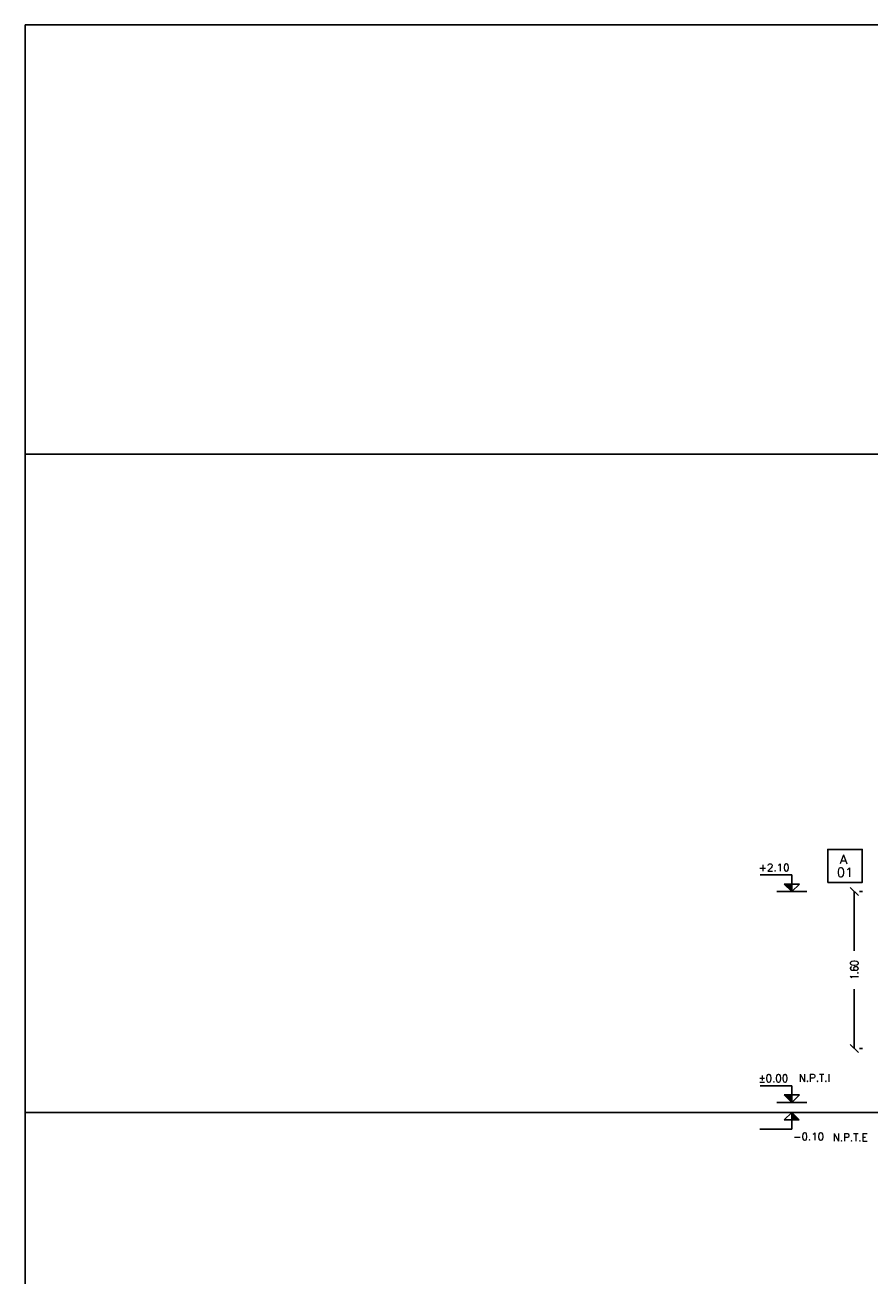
# Model space of a CAD drawing. Header units: millimetres. Extents: x -16.9 to 28.8, y -107.7 to -14.2.
# Tile 12 of 16: x -16.9 to -8.5, y -26.6 to -14.2. Entities that reach past the tile are written whole.
import ezdxf
from ezdxf.enums import TextEntityAlignment as Align

# ---------------------------------------------------------------- set-up
doc = ezdxf.new("R2010")
doc.units = ezdxf.units.MM
doc.header["$LTSCALE"] = 0.2
for name, color, linetype in [('A MURO', 1, 'Continuous'), ('A Muro visto', 2, 'Continuous'), ('Acot-p', 2, 'Continuous'), ('NIVELES', 2, 'Continuous'), ('TEXTOS', 2, 'Continuous'), ('TXT COTA', 3, 'Continuous'), ('TXT PLANILLAS', 3, 'Continuous')]:
    doc.layers.add(name, color=color, linetype=linetype)
doc.styles.add('ROMANS', font='romans.shx')
doc.styles.add('SaAS simplex', font='simplex.shx', dxfattribs={"width": 0.8})
doc.styles.add('STYLE2', font='romans.shx')
doc.dimstyles.new('COTAS 75', dxfattribs={"dimscale": 0.01, "dimtxt": 8, "dimasz": 8, "dimexe": 5, "dimexo": 20, "dimgap": 10, "dimtad": 0, "dimzin": 9, "dimdsep": 46, "dimtxsty": 'SaAS simplex', "dimblk": 'OBLIQUE', "dimcen": 0, "dimclrd": 8, "dimclre": 8, "dimclrt": 256, "dimadec": 1, "dimazin": 0, "dimtfac": 1, "dimtmove": 2, "dimatfit": 3, "dimldrblk": 'OBLIQUE', "dimfxl": 10, "dimlwd": -1, "dimlwe": -1, "dimarcsym": 0})

# ---------------------------------------------------------------- blocks, each defined once
blk = doc.blocks.new('*U10')
at = {"color": 0, "linetype": 'ByBlock'}
blk.add_lwpolyline([(-0.287, -0.195), (0.287, -0.195), (0.287, 0.354), (-0.287, 0.354)], close=True, dxfattribs=at)
at = {"color": 0, "linetype": 'ByBlock', "style": 'ROMANS', "width": 1.1}
blk.add_text('A', height=0.15, dxfattribs=at).set_placement((-0.088, 0.112))
at = {"color": 0, "linetype": 'ByBlock', "style": 'ROMANS', "width": 1.05}
blk.add_attdef('NRO', text='', height=0.15, dxfattribs=at).set_placement((0, -0.027), align=Align.MIDDLE)
blk = doc.blocks.new('*U7')
at = {"linetype": 'Continuous'}
blk.add_hatch(color=256, dxfattribs=at).paths.add_polyline_path([(-0.151, 7.751), (0, 7.6), (0, 7.751)])
for p, q in [((0, 7.933), (-0.635, 7.933)), ((0, 7.6), (-0.151, 7.751)), ((-0.151, 7.751), (0.151, 7.751)), ((0, 7.6), (0, 7.933)), ((0, 7.6), (0.151, 7.751))]:
    blk.add_line(p, q, dxfattribs=at)
blk.add_line((-0.3, 7.6), (0.3, 7.6))
at = {"linetype": 'Continuous', "style": 'STYLE2'}
blk.add_attdef('NIVEL', (-0.664, 8.005), '', height=0.15, dxfattribs=at)
blk = doc.blocks.new('*U4')
at = {"linetype": 'Continuous'}
blk.add_hatch(color=256, dxfattribs=at).paths.add_polyline_path([(-0.075, 2.825), (0, 2.9), (0, 2.825)])
for p, q in [((0, 2.9), (-0.075, 2.825)), ((0, 2.9), (0, 2.733)), ((0, 2.9), (0.075, 2.825)), ((-0.075, 2.825), (0.075, 2.825)), ((0, 2.733), (0.317, 2.733))]:
    blk.add_line(p, q, dxfattribs=at)
at = {"linetype": 'Continuous', "style": 'ROMANS'}
blk.add_attdef('NIVEL', (-0.014, 2.622), '', height=0.075, dxfattribs=at)
blk = doc.blocks.new('_Oblique')
at = {"layer": 'TXT COTA', "color": 0, "lineweight": -2}
blk.add_line((-0.5, -0.5), (0.5, 0.5), dxfattribs=at)
blk = doc.blocks.new('*D143')
at = {"layer": 'Defpoints', "color": 0, "transparency": 16777216}
for p in [(-8.727, -22.81), (-8.727, -24.373), (-8.608, -24.373)]:
    blk.add_point(p, dxfattribs=at)
at = {"layer": 'TXT COTA', "color": 8, "transparency": 16777216}
for p, q in [((-8.608, -22.81), (-8.608, -23.4)), ((-8.527, -22.81), (-8.558, -22.81)), ((-8.608, -24.373), (-8.608, -23.783)), ((-8.527, -24.373), (-8.558, -24.373))]:
    blk.add_line(p, q, dxfattribs=at)
at = {"layer": 'TXT COTA', "color": 8, "transparency": 16777216, "xscale": 0.08, "yscale": 0.08, "zscale": 0.08}
for p, rotation in [((-8.608, -22.81), 90), ((-8.608, -24.373), 270)]:
    blk.add_blockref('_Oblique', p, dxfattribs=dict(at, rotation=rotation))
at = {"layer": 'TXT COTA', "transparency": 16777216, "insert": (-8.608, -23.592), "char_height": 0.08, "attachment_point": 5, "rotation": 90, "style": 'SaAS simplex'}
blk.add_mtext('1.60', dxfattribs=at)

msp = doc.modelspace()

# ---------------------------------------------------------------- linework, layer by layer
at = {"layer": 'A MURO'}
msp.add_line((-16.869, -25.011), (28.799, -25.011), dxfattribs=at)
at = {"layer": 'A Muro visto', "color": 1}
msp.add_line((28.799, -18.45, 10), (-16.869, -18.45, 10), dxfattribs=at)
at = {"layer": 'A Muro visto', "color": 5}
msp.add_lwpolyline([(-16.869, -14.174), (28.799, -14.174), (28.799, -107.67), (-16.869, -107.67)], close=True, dxfattribs=at)

# ---------------------------------------------------------------- block references
at = {"layer": 'Acot-p', "ltscale": 0.025}
ref = msp.add_blockref('*U4', (-9.232, -27.911), dxfattribs=dict(at, xscale=-1))
ref.add_attrib('NIVEL', '-0.10', (-9.218, -25.289), dxfattribs={"layer": '0', "linetype": 'Continuous', "height": 0.075, "style": 'ROMANS'})
at = {"layer": 'NIVELES', "ltscale": 0.025, "xscale": 0.5, "yscale": 0.5, "zscale": 0.5}
for p, values in [((-9.23, -26.611), {'NIVEL': '+2.10'}), ((-9.23, -28.711), {'NIVEL': '%%P0.00'})]:
    msp.add_blockref('*U7', p, dxfattribs=at).add_auto_attribs(values)
at = {"layer": 'TXT PLANILLAS', "xscale": 0.6, "yscale": 0.6, "zscale": 0.6}
msp.add_blockref('*U10', (-8.701, -22.602), dxfattribs=at).add_auto_attribs({'NRO': '01'})

# ---------------------------------------------------------------- texts
at = {"layer": 'TEXTOS', "ltscale": 0.025, "char_height": 0.075, "width": 0.25975, "attachment_point": 1, "style": 'ROMANS'}
for s, insert in [('N.P.T.I', (-9.162, -24.63)), ('N.P.T.E', (-8.822, -25.222))]:
    msp.add_mtext(s, dxfattribs=dict(at, insert=insert))

# ---------------------------------------------------------------- dimensions: what is measured, and where the dimension line sits
at = {"layer": 'TXT COTA'}
dim = msp.add_linear_dim(base=(-8.608, -24.373), p1=(-8.727, -22.81), p2=(-8.727, -24.373), angle=90, text='1.60', dimstyle='COTAS 75', dxfattribs=at)
dim.commit()
dim.dimension.update_dxf_attribs({"geometry": '*D143', "text_midpoint": (-8.608, -23.592)})

doc.saveas('drawing.dxf')
